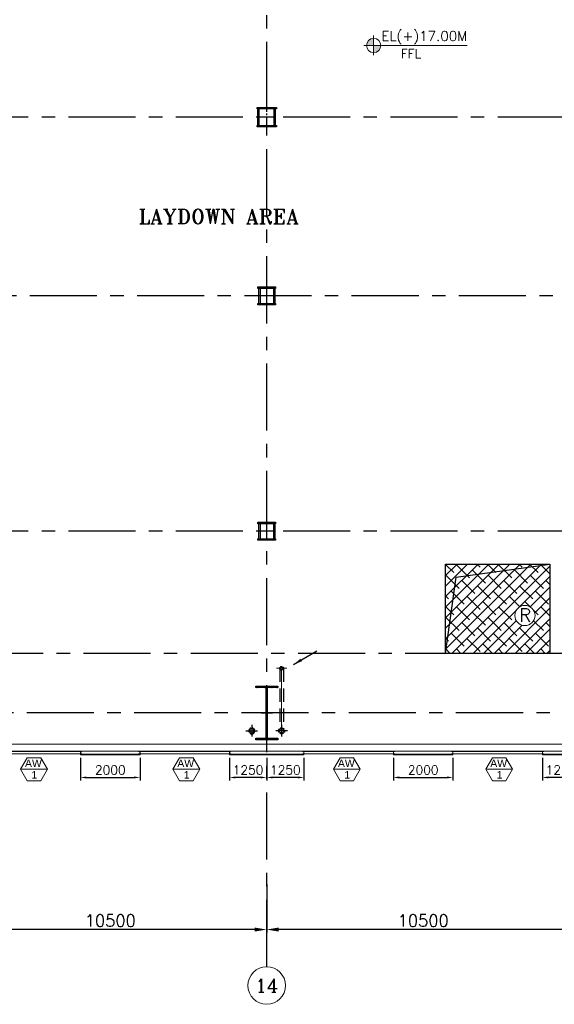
# Model space of a CAD drawing. Header units: inches. Extents: x 306235 to 1392759, y -66369 to 421098.
# Tile 31 of 91: x 452703 to 470642, y -59559 to -26506. Entities that reach past the tile are written whole.
import ezdxf
from ezdxf.enums import TextEntityAlignment as Align

# ---------------------------------------------------------------- set-up
doc = ezdxf.new("R2010")
doc.units = ezdxf.units.IN
doc.header["$LTSCALE"] = 1800
doc.header["$MEASUREMENT"] = 0
for name, pattern in [('CENTER', [2, 1.25, -0.25, 0.25, -0.25]), ('CENTER2', [1.125, 0.75, -0.125, 0.125, -0.125]), ('DASHED', [0.75, 0.5, -0.25]), ('HIDDEN', [0.375, 0.25, -0.125]), ('HIDDEN2', [0.1875, 0.125, -0.0625])]:
    doc.linetypes.add(name, pattern=pattern)
doc.layers.get('0').update_dxf_attribs({"color": 253, "lineweight": 9})
for name, color, linetype, lineweight in [('1', 7, 'Continuous', 18), ('2CON', 1, 'Continuous', 13), ('7', 8, 'CENTER', 13), ('A-CHEQUERED PLATE HATCH', 252, 'Continuous', 9), ('A-CUT OUT', 3, 'Continuous', 30), ('A-WIN TAG', 3, 'Continuous', 13), ('A-WIN TAG TEXT', 3, 'Continuous', 13), ('CL', 8, 'CENTER', 15), ('CLAD-1', 3, 'Continuous', 15), ('CONCRETE', 145, 'Continuous', 18), ('dimension line', 4, 'Continuous', 13), ('DRAIN', 251, 'DASHED', 25), ('LEADER', 4, 'Continuous', 15), ('STEEL', 231, 'Continuous', 18), ('TAG', 4, 'Continuous', 15), ('WIN', 31, 'Continuous', 13)]:
    doc.layers.add(name, color=color, linetype=linetype, lineweight=lineweight)
for name, color, linetype in [('AUX COL', 1, 'Continuous'), ('CEN', 2, 'CENTER'), ('COL', 1, 'Continuous'), ('DIM', 4, 'Continuous'), ('GRID', 251, 'CENTER'), ('OPENING', 40, 'Continuous'), ('RAIN WATER', 6, 'Continuous'), ('TEXT', 3, 'Continuous')]:
    doc.layers.add(name, color=color, linetype=linetype)
doc.styles.add('COMPLEX', font='complex')
doc.styles.add('ROAMNS', font='ROMANS.shx')
doc.styles.add('ROMANS', font='romans.shx')
doc.styles.add('ROMANT', font='romant')
doc.styles.add('SIMPLEX-25', font='simplex.shx')
doc.styles.get("Standard").update_dxf_attribs({"font": 'arial.ttf'})
doc.dimstyles.new('DIM INT 1', dxfattribs={"dimtxt": 300, "dimasz": 200, "dimexe": 100, "dimexo": 100, "dimgap": 100, "dimtad": 1, "dimdec": 0, "dimzin": 13, "dimdsep": 46, "dimlunit": 5, "dimtxsty": 'ROAMNS', "dimblk1": 'CLOSEDBLANK', "dimcen": 0.09, "dimclrd": 9, "dimclre": 9, "dimclrt": 4, "dimadec": 0, "dimazin": 0, "dimtfac": 1, "dimtdec": 0, "dimtix": 1, "dimtmove": 2, "dimatfit": 3, "dimfxl": 1, "dimtolj": 1, "dimtzin": 13, "dimarcsym": 0})
doc.dimstyles.new('DIM100 x2', dxfattribs={"dimscale": 0, "dimtxt": 400, "dimasz": 400, "dimexe": 100, "dimexo": 100, "dimgap": 100, "dimtad": 1, "dimdec": 0, "dimzin": 13, "dimdsep": 46, "dimtxsty": 'ROMANS', "dimblk2": 'OBLIQUE', "dimcen": 100, "dimdle": 100, "dimclrd": 9, "dimclre": 9, "dimclrt": 4, "dimadec": 0, "dimazin": 0, "dimtfac": 1.1, "dimtdec": 0, "dimtix": 1, "dimtmove": 2, "dimatfit": 3, "dimfxl": 1, "dimtolj": 1, "dimtzin": 13, "dimarcsym": 0})
doc.dimstyles.get("Standard").update_dxf_attribs({"dimtxt": 0.18, "dimasz": 0.18, "dimexe": 0.18, "dimexo": 0.0625, "dimgap": 0.09, "dimtad": 0, "dimtih": 1, "dimtoh": 1, "dimdec": 4, "dimzin": 0, "dimdsep": 46, "dimtxsty": 'Standard', "dimcen": 0.09, "dimadec": 0, "dimazin": 0, "dimtfac": 1, "dimtdec": 4, "dimtofl": 0, "dimtmove": 0, "dimatfit": 3, "dimfxl": 1, "dimtolj": 1, "dimtzin": 0, "dimarcsym": 0})

# ---------------------------------------------------------------- blocks, each defined once
blk = doc.blocks.new('A-ROW COLUMN')
at = {"layer": 'COL'}
h = blk.add_hatch(dxfattribs=at)
h.set_pattern_fill('ANSI31', color=256, scale=200, style=0)
h.set_pattern_definition([(45, (165226.353, 18853.894), (-17.67767, 17.67767), [])])
h.paths.add_polyline_path([(180799, 40890), (181539, 40890), (181539, 40840), (180799, 40840)])
h.paths.add_polyline_path([(181153, 42590), (181185, 42590), (181185, 40890), (181153, 40890)])
h.paths.add_polyline_path([(180799, 42640), (181539, 42640), (181539, 42590), (180799, 42590)])
blk.add_line((181169, 40840), (181169, 42640))
at = {"layer": 'CEN'}
for p, q in [((181169, 40840), (181169, 42640)), ((180977, 41740), (181360, 41740))]:
    blk.add_line(p, q, dxfattribs=at)
at = {"layer": 'COL'}
for points in [[(180799, 42640), (181539, 42640), (181539, 42590), (180799, 42590)], [(181153, 42590), (181185, 42590), (181185, 40890), (181153, 40890)], [(180799, 40890), (181539, 40890), (181539, 40840), (180799, 40840)]]:
    blk.add_lwpolyline(points, close=True, dxfattribs=at)
blk = doc.blocks.new('*D25')
at = {"layer": 'Defpoints', "color": 0, "transparency": 16777216}
for p in [(450492, -55425), (460992, -56569), (450492, -57050)]:
    blk.add_point(p, dxfattribs=at)
at = {"layer": 'dimension line', "color": 9, "lineweight": -2, "transparency": 16777216}
for p, q in [((450492, -55525), (450492, -57150)), ((460992, -56669), (460992, -57150)), ((460592, -57050), (450892, -57050))]:
    blk.add_line(p, q, dxfattribs=at)
at = {"layer": 'dimension line', "color": 9, "transparency": 16777216}
for points in [[(450892, -56984), (450892, -57117), (450492, -57050)], [(460592, -56984), (460592, -57117), (460992, -57050)]]:
    blk.add_solid(points, dxfattribs=at)
at = {"layer": 'dimension line', "color": 4, "transparency": 16777216, "insert": (455742, -56750), "char_height": 400, "attachment_point": 5, "style": 'ROMANS'}
blk.add_mtext('\\A1;10500', dxfattribs=at)
blk = doc.blocks.new('_Oblique')
at = {"color": 0, "linetype": 'ByBlock', "lineweight": -2}
blk.add_line((-0.5, -0.5), (0.5, 0.5), dxfattribs=at)
blk = doc.blocks.new('*D26')
at = {"layer": 'Defpoints', "color": 0, "transparency": 16777216}
for p in [(460992, -55425), (471492, -56569), (460992, -57050)]:
    blk.add_point(p, dxfattribs=at)
at = {"layer": 'dimension line', "color": 9, "lineweight": -2, "transparency": 16777216}
for p, q in [((460992, -55525), (460992, -57150)), ((471492, -56669), (471492, -57150)), ((471092, -57050), (461392, -57050))]:
    blk.add_line(p, q, dxfattribs=at)
at = {"layer": 'dimension line', "color": 9, "transparency": 16777216}
for points in [[(461392, -56984), (461392, -57117), (460992, -57050)], [(471092, -56984), (471092, -57117), (471492, -57050)]]:
    blk.add_solid(points, dxfattribs=at)
at = {"layer": 'dimension line', "color": 4, "transparency": 16777216, "insert": (466242, -56750), "char_height": 400, "attachment_point": 5, "style": 'ROMANS'}
blk.add_mtext('\\A1;10500', dxfattribs=at)
blk = doc.blocks.new('AUX COLUMNS')
at = {"color": 2, "linetype": 'CENTER2', "ltscale": 0.25}
for p, q in [((-217538, 65590), (-217538, 66240)), ((-217238, 65915), (-217838, 65915)), ((-217538, 59615), (-217538, 60215)), ((-217263, 59915), (-217813, 59915)), ((-217538, 51715), (-217538, 52315)), ((-217263, 52015), (-217813, 52015))]:
    blk.add_line(p, q, dxfattribs=at)
at = {"layer": 'AUX COL'}
for p, q in [((-217838, 65640), (-217838, 66190)), ((-217793, 65640), (-217793, 66190)), ((-217283, 65640), (-217283, 66190)), ((-217238, 65640), (-217238, 66190)), ((-217813, 60165), (-217813, 59665)), ((-217763, 60165), (-217763, 59665)), ((-217313, 60165), (-217313, 59665)), ((-217263, 60165), (-217263, 59665)), ((-217813, 52265), (-217813, 51765)), ((-217763, 52265), (-217763, 51765)), ((-217313, 52265), (-217313, 51765)), ((-217263, 52265), (-217263, 51765))]:
    blk.add_line(p, q, dxfattribs=at)
for points in [[(-217863, 66240), (-217213, 66240), (-217213, 66190), (-217863, 66190)], [(-217863, 65640), (-217213, 65640), (-217213, 65590), (-217863, 65590)], [(-217838, 60215), (-217238, 60215), (-217238, 60165), (-217838, 60165)], [(-217838, 59665), (-217238, 59665), (-217238, 59615), (-217838, 59615)], [(-217838, 52315), (-217238, 52315), (-217238, 52265), (-217838, 52265)], [(-217838, 51765), (-217238, 51765), (-217238, 51715), (-217838, 51715)]]:
    blk.add_lwpolyline(points, close=True, dxfattribs=at)
at = {"layer": 'GRID'}
for p, q in [((-171538, 65915), (-242038, 65915)), ((-136838, 59915), (-243038, 59915)), ((-171538, 52015), (-242038, 52015))]:
    blk.add_line(p, q, dxfattribs=at)
blk = doc.blocks.new('GRD')
at = {"layer": 'CL', "linetype": 'Continuous'}
blk.add_circle((0, 419.99985), 419.99985, dxfattribs=at)
at = {"layer": 'CL', "color": 4, "style": 'COMPLEX'}
blk.add_attdef('GRD', text='', height=300, dxfattribs=at).set_placement((0, 419.99985), align=Align.MIDDLE)
blk = doc.blocks.new('PL-FFL2')
at = {"layer": 'A-CUT OUT'}
h = blk.add_hatch(color=7, dxfattribs=at)
h.paths.add_polyline_path([(3.09, 1.96, 0.414214), (1.09, -0.04), (3.09, -0.04)])
h.paths.add_polyline_path([(5.09, -0.04), (3.09, -0.04), (3.09, -2.04, 0.414214)])
at = {"color": 1, "linetype": 'Continuous'}
for p, q in [((3.09, 2.74), (3.09, -2.74)), ((29.24, 0), (4.78, 0)), ((4.78, 0), (5.09, 0)), ((0.31, -0.04), (5.09, -0.04))]:
    blk.add_line(p, q, dxfattribs=at)
blk.add_circle((3.09, -0.04), 2, dxfattribs=at)
at = {"color": 4, "linetype": 'Continuous'}
blk.add_attdef('EL(+)', text='', height=2.75, dxfattribs=at).set_placement((18.98, 2.4), align=Align.MIDDLE)
at = {"color": 3, "linetype": 'Continuous'}
blk.add_attdef('XXX', text='', height=2.5, dxfattribs=at).set_placement((18.44, -3.52), align=Align.MIDDLE)
blk = doc.blocks.new('*D699')
at = {"layer": 'Defpoints', "color": 0, "transparency": 16777216}
for p in [(465242, -51187), (467242, -51187), (467242, -51944)]:
    blk.add_point(p, dxfattribs=at)
at = {"layer": 'DIM', "color": 9, "lineweight": -2, "transparency": 16777216}
for p, q in [((465242, -51287), (465242, -52044)), ((467242, -51287), (467242, -52044)), ((465442, -51944), (467042, -51944))]:
    blk.add_line(p, q, dxfattribs=at)
at = {"layer": 'DIM', "color": 9, "transparency": 16777216}
for points in [[(465442, -51911), (465442, -51977), (465242, -51944)], [(467042, -51911), (467042, -51977), (467242, -51944)]]:
    blk.add_solid(points, dxfattribs=at)
at = {"layer": 'DIM', "color": 4, "transparency": 16777216, "insert": (466242, -51694), "char_height": 300, "attachment_point": 5, "style": 'ROAMNS'}
blk.add_mtext('\\A1;2000', dxfattribs=at)
blk = doc.blocks.new('_ClosedBlank')
at = {"color": 0, "linetype": 'ByBlock', "lineweight": -2}
for p, q in [((-1, 0.17), (0, 0)), ((-1, 0.17), (-1, -0.17)), ((0, 0), (-1, -0.17))]:
    blk.add_line(p, q, dxfattribs=at)
blk = doc.blocks.new('*D725')
at = {"layer": 'Defpoints', "color": 0, "transparency": 16777216}
for p in [(454742, -51187), (456742, -51187), (456742, -51944)]:
    blk.add_point(p, dxfattribs=at)
at = {"layer": 'DIM', "color": 9, "lineweight": -2, "transparency": 16777216}
for p, q in [((454742, -51287), (454742, -52044)), ((456742, -51287), (456742, -52044)), ((454942, -51944), (456542, -51944))]:
    blk.add_line(p, q, dxfattribs=at)
at = {"layer": 'DIM', "color": 9, "transparency": 16777216}
for points in [[(454942, -51911), (454942, -51977), (454742, -51944)], [(456542, -51911), (456542, -51977), (456742, -51944)]]:
    blk.add_solid(points, dxfattribs=at)
at = {"layer": 'DIM', "color": 4, "transparency": 16777216, "insert": (455742, -51694), "char_height": 300, "attachment_point": 5, "style": 'ROAMNS'}
blk.add_mtext('\\A1;2000', dxfattribs=at)
blk = doc.blocks.new('*D726')
at = {"layer": 'Defpoints', "color": 0, "transparency": 16777216}
for p in [(459742, -51187), (460992, -51187), (459742, -51944)]:
    blk.add_point(p, dxfattribs=at)
at = {"layer": 'DIM', "color": 9, "lineweight": -2, "transparency": 16777216}
for p, q in [((459742, -51287), (459742, -52044)), ((460992, -51287), (460992, -52044)), ((460792, -51944), (459942, -51944))]:
    blk.add_line(p, q, dxfattribs=at)
at = {"layer": 'DIM', "color": 9, "transparency": 16777216}
for points in [[(459942, -51911), (459942, -51977), (459742, -51944)], [(460792, -51911), (460792, -51977), (460992, -51944)]]:
    blk.add_solid(points, dxfattribs=at)
at = {"layer": 'DIM', "color": 4, "transparency": 16777216, "insert": (460367, -51694), "char_height": 300, "attachment_point": 5, "style": 'ROAMNS'}
blk.add_mtext('\\A1;1250', dxfattribs=at)
blk = doc.blocks.new('A$C3B1115A1')
at = {"layer": 'STEEL'}
for p, q in [((-270, -91), (-320, -91)), ((-320, -91), (-320, -191)), ((-320, -191), (-270, -191))]:
    blk.add_line(p, q, dxfattribs=at)
blk.add_lwpolyline([(-270, -191), (-270, -183, 0.397434), (-272, -180), (-307, -177, -0.397434), (-310, -174), (-310, -109, -0.397434), (-307, -106), (-272, -103, 0.397434), (-270, -100), (-270, -91)], format="xyb", dxfattribs=at)
blk = doc.blocks.new('*D727')
at = {"layer": 'Defpoints', "color": 0, "transparency": 16777216}
for p in [(462242, -51187), (460992, -51408), (460992, -51944)]:
    blk.add_point(p, dxfattribs=at)
at = {"layer": 'DIM', "color": 9, "lineweight": -2, "transparency": 16777216}
for p, q in [((460992, -51508), (460992, -52044)), ((462242, -51287), (462242, -52044)), ((462042, -51944), (461192, -51944))]:
    blk.add_line(p, q, dxfattribs=at)
at = {"layer": 'DIM', "color": 9, "transparency": 16777216}
for points in [[(461192, -51911), (461192, -51977), (460992, -51944)], [(462042, -51911), (462042, -51977), (462242, -51944)]]:
    blk.add_solid(points, dxfattribs=at)
at = {"layer": 'DIM', "color": 4, "transparency": 16777216, "insert": (461617, -51694), "char_height": 300, "attachment_point": 5, "style": 'ROAMNS'}
blk.add_mtext('\\A1;1250', dxfattribs=at)
blk = doc.blocks.new('*D728')
at = {"layer": 'Defpoints', "color": 0, "transparency": 16777216}
for p in [(470242, -51187), (471492, -51187), (470242, -51944)]:
    blk.add_point(p, dxfattribs=at)
at = {"layer": 'DIM', "color": 9, "lineweight": -2, "transparency": 16777216}
for p, q in [((470242, -51287), (470242, -52044)), ((471492, -51287), (471492, -52044)), ((471292, -51944), (470442, -51944))]:
    blk.add_line(p, q, dxfattribs=at)
at = {"layer": 'DIM', "color": 9, "transparency": 16777216}
for points in [[(470442, -51911), (470442, -51977), (470242, -51944)], [(471292, -51911), (471292, -51977), (471492, -51944)]]:
    blk.add_solid(points, dxfattribs=at)
at = {"layer": 'DIM', "color": 4, "transparency": 16777216, "insert": (470867, -51694), "char_height": 300, "attachment_point": 5, "style": 'ROAMNS'}
blk.add_mtext('\\A1;1250', dxfattribs=at)
blk = doc.blocks.new('RWDP')
at = {"layer": 'RAIN WATER', "linetype": 'CENTER2', "ltscale": 0.05}
for p, q in [((700, -600), (300, -600)), ((500, -400), (500, -800))]:
    blk.add_line(p, q, dxfattribs=at)
at = {"layer": 'RAIN WATER', "linetype": 'HIDDEN2', "ltscale": 0.25}
blk.add_circle((500, -600), 100, dxfattribs=at)
at = {"layer": 'RAIN WATER', "ltscale": 0.25}
blk.add_circle((500, -600), 75, dxfattribs=at)

msp = doc.modelspace()

# ---------------------------------------------------------------- hatches: boundary and pattern name
at = {"layer": 'A-CHEQUERED PLATE HATCH', "linetype": 'Continuous'}
h = msp.add_hatch(dxfattribs=at)
h.set_pattern_fill('ANSI38', color=256, scale=2000, angle=180, style=0)
h.set_pattern_definition([(225, (-87722.1, -144504), (176.7767, -176.7767), []), (315, (-87722.1, -144504), (530.33009, -176.7767), [625, -375])])
edge = h.paths.add_edge_path()
edge.add_arc((469655.8, -46507.7), 339.7, 0, 360)
h.paths.add_polyline_path([(466991.6, -44778.7), (470491.6, -44778.7), (470491.6, -47778.7), (466991.6, -47778.7)])

# ---------------------------------------------------------------- linework, layer by layer
at = {"layer": '2CON'}
for p, q in [((453632.8, -51670), (452732.8, -51670)), ((458743.8, -51670), (457843.8, -51670)), ((464132.8, -51670), (463232.8, -51670)), ((469243.8, -51670), (468343.8, -51670))]:
    msp.add_line(p, q, dxfattribs=at)
at = {"layer": '7'}
msp.add_line((461491.6, -50571.3), (461491.6, -48143.1), dxfattribs=at)
at = {"layer": '7', "ltscale": 0.5}
msp.add_line((461314.8, -48278.7), (461671.7, -48278.7), dxfattribs=at)
at = {"layer": 'A-WIN TAG'}
for points in [[(452957.8, -51280.3), (452732.8, -51670), (452957.8, -52059.7), (453407.8, -52059.7), (453632.8, -51670), (453407.8, -51280.3)], [(458068.8, -51280.3), (457843.8, -51670), (458068.8, -52059.7), (458518.8, -52059.7), (458743.8, -51670), (458518.8, -51280.3)], [(463457.8, -51280.3), (463232.8, -51670), (463457.8, -52059.7), (463907.8, -52059.7), (464132.8, -51670), (463907.8, -51280.3)], [(468568.8, -51280.3), (468343.8, -51670), (468568.8, -52059.7), (469018.8, -52059.7), (469243.8, -51670), (469018.8, -51280.3)]]:
    msp.add_lwpolyline(points, close=True, dxfattribs=at)
at = {"layer": 'CEN'}
msp.add_lwpolyline([(450491.6, -22578.7), (471491.6, -22578.7), (471491.6, -47778.7), (450491.6, -47778.7)], close=True, dxfattribs=at)
at = {"layer": 'CLAD-1'}
for p, q in [((454741.6, -51158.7), (454741.6, -51186.7)), ((456741.6, -51158.7), (456741.6, -51186.7)), ((459741.6, -51158.7), (459741.6, -51186.7)), ((462241.6, -51158.7), (462241.6, -51186.7)), ((465241.6, -51158.7), (465241.6, -51186.7)), ((467241.6, -51158.7), (467241.6, -51186.7)), ((470241.6, -51158.7), (470241.6, -51186.7))]:
    msp.add_line(p, q, dxfattribs=at)
at = {"layer": 'CLAD-1', "flags": 128}
for points in [[(456741.6, -51158.7), (454741.6, -51158.7)], [(456741.6, -51158.7), (454741.6, -51158.7)], [(456741.6, -51186.7), (454741.6, -51186.7)], [(456741.6, -51186.7), (454741.6, -51186.7)], [(462241.6, -51158.7), (459741.6, -51158.7)], [(462241.6, -51186.7), (459741.6, -51186.7)], [(467241.6, -51158.7), (465241.6, -51158.7)], [(467241.6, -51158.7), (465241.6, -51158.7)], [(467241.6, -51186.7), (465241.6, -51186.7)], [(467241.6, -51186.7), (465241.6, -51186.7)], [(473491.6, -51158.7), (470241.6, -51158.7)], [(473491.6, -51186.7), (470241.6, -51186.7)]]:
    msp.add_lwpolyline(points, dxfattribs=at)
at = {"layer": 'CONCRETE'}
for points in [[(483376.6, -50828.7), (439016.6, -50828.7)], [(483376.6, -51058.7), (439016.6, -51058.7)]]:
    msp.add_lwpolyline(points, dxfattribs=at)
at = {"layer": 'DRAIN', "color": 4, "linetype": 'HIDDEN'}
for p, q in [((461429.1, -48278.7), (461429.1, -50301.3)), ((461554.1, -48278.7), (461554.1, -50300))]:
    msp.add_line(p, q, dxfattribs=at)
at = {"layer": 'GRID'}
for p, q in [((460991.6, -58299.5), (460991.6, 38719)), ((506991.6, -29778.7), (436491.6, -29778.7)), ((541691.6, -35778.7), (435491.6, -35778.7)), ((506991.6, -43678.7), (436491.6, -43678.7)), ((566791.6, -49778.7), (431691.6, -49778.7)), ((566791.6, -49778.7), (431691.6, -49778.7))]:
    msp.add_line(p, q, dxfattribs=at)
at = {"layer": 'OPENING'}
msp.add_lwpolyline([(466991.6, -44778.7), (470491.6, -44778.7), (470491.6, -47778.7), (466991.6, -47778.7)], close=True, dxfattribs=at)
msp.add_lwpolyline([(466991.6, -47778.7), (467351.2, -45220), (470491.6, -44778.7)], dxfattribs=at)
at = {"layer": 'RAIN WATER', "linetype": 'HIDDEN2', "ltscale": 0.25}
msp.add_circle((461491.6, -48278.7), 62.5, dxfattribs=at)
at = {"layer": 'RAIN WATER', "color": 6}
msp.add_circle((461491.6, -48278.7), 50, dxfattribs=at)
at = {"layer": 'TAG'}
msp.add_circle((469655.8, -46507.7), 339.7, dxfattribs=at)
at = {"layer": 'WIN'}
for p, q in [((451741.6, -51071.2), (454741.6, -51071.2)), ((451741.6, -51146.2), (454741.6, -51146.2)), ((456741.6, -51071.2), (459741.6, -51071.2)), ((456741.6, -51146.2), (459741.6, -51146.2)), ((462241.6, -51071.2), (465241.6, -51071.2)), ((462241.6, -51146.2), (465241.6, -51146.2)), ((467241.6, -51071.2), (470241.6, -51071.2)), ((467241.6, -51146.2), (470241.6, -51146.2))]:
    msp.add_line(p, q, dxfattribs=at)

# ---------------------------------------------------------------- block references
at = {"layer": '1'}
ref = msp.add_blockref('PL-FFL2', (464209.5, -27367.6), dxfattribs=dict(at, xscale=120, yscale=120, zscale=120))
ref.add_attrib('XXX', 'FFL', dxfattribs={"layer": '0', "color": 3, "linetype": 'Continuous', "height": 300, "style": 'SIMPLEX-25'}).set_placement((465832, -27648.1), align=Align.MIDDLE)
ref.add_attrib('EL(+)', 'EL(+)17.00M', dxfattribs={"layer": '0', "color": 4, "linetype": 'Continuous', "height": 330, "style": 'SIMPLEX-25'}).set_placement((466280.6, -27080), align=Align.MIDDLE)
at = {"layer": 'AUX COL'}
msp.add_blockref('AUX COLUMNS', (678529.4, -95693.7), dxfattribs=at)
at = {"layer": 'COL'}
msp.add_blockref('A-ROW COLUMN', (279823.1, -91518.4), dxfattribs=at)
at = {"layer": 'DIM', "xscale": 1.5, "yscale": 1.5, "zscale": 1.5}
msp.add_blockref('GRD', (460991.7, -59559.5), dxfattribs=at).add_auto_attribs({'GRD': '14'})
at = {"layer": 'RAIN WATER', "xscale": -1}
msp.add_blockref('RWDP', (460991.6, -49778.7), dxfattribs=at)
at = {"layer": 'RAIN WATER'}
msp.add_blockref('RWDP', (460991.6, -49778.7), dxfattribs=at)
at = {"layer": 'STEEL'}
for p in [(455061.2, -50967.2), (460061.2, -50967.2), (465561.2, -50967.2), (470561.2, -50967.2)]:
    msp.add_blockref('A$C3B1115A1', p, dxfattribs=at)
at = {"layer": 'STEEL', "xscale": -1}
for p in [(456422, -50967.2), (461922, -50967.2), (466922, -50967.2)]:
    msp.add_blockref('A$C3B1115A1', p, dxfattribs=at)

# ---------------------------------------------------------------- texts
at = {"layer": 'A-WIN TAG TEXT'}
for s, p in [('AW', (453163.1, -51470.1)), ('AW', (458274.1, -51470.1)), ('AW', (463663.1, -51470.1)), ('AW', (468774.1, -51470.1)), ('1', (453194.4, -51855.9)), ('1', (458305.4, -51855.9)), ('1', (463694.4, -51855.9)), ('1', (468805.4, -51855.9))]:
    msp.add_text(s, height=250, dxfattribs=at).set_placement(p, align=Align.MIDDLE)
at = {"layer": 'TAG', "style": 'ROMANS'}
msp.add_text('R', height=445.3, dxfattribs=at).set_placement((469461.9, -46718.9))
at = {"layer": 'TEXT', "color": 3, "style": 'ROMANT'}
msp.add_text('LAYDOWN AREA', height=500, dxfattribs=at).set_placement((456692.3, -33362.5))

# ---------------------------------------------------------------- dimensions: what is measured, and where the dimension line sits
at = {"layer": 'DIM'}
for base, p1, p2, picture, middle in [((456741.6, -51943.9), (454741.6, -51186.7), (456741.6, -51186.7), '*D725', (455741.6, -51693.9)), ((467241.6, -51943.9), (465241.6, -51186.7), (467241.6, -51186.7), '*D699', (466241.6, -51693.9))]:
    dim = msp.add_linear_dim(base=base, p1=p1, p2=p2, angle=180, dimstyle='DIM INT 1', override={"dimtmove": 0}, dxfattribs=at)
    dim.commit()
    dim.dimension.update_dxf_attribs({"geometry": picture, "text_midpoint": middle})
for base, p1, p2, picture, middle in [((459741.6, -51943.9), (460991.6, -51186.7), (459741.6, -51186.7), '*D726', (460366.6, -51693.9)), ((460991.6, -51943.9), (462241.6, -51186.7), (460991.6, -51407.5), '*D727', (461616.6, -51693.9)), ((470241.6, -51943.9), (471491.6, -51186.7), (470241.6, -51186.7), '*D728', (470866.6, -51693.9))]:
    dim = msp.add_linear_dim(base=base, p1=p1, p2=p2, dimstyle='DIM INT 1', override={"dimtmove": 0}, dxfattribs=at)
    dim.commit()
    dim.dimension.update_dxf_attribs({"geometry": picture, "text_midpoint": middle})
at = {"layer": 'dimension line'}
for base, p1, p2, picture, middle in [((450491.6, -57050.2), (460991.6, -56568.5), (450491.6, -55424.6), '*D25', (455741.6, -56750.2)), ((460991.6, -57050.2), (471491.6, -56568.5), (460991.6, -55424.6), '*D26', (466241.6, -56750.2))]:
    dim = msp.add_linear_dim(base=base, p1=p1, p2=p2, angle=180, dimstyle='DIM100 x2', override={"dimscale": 1}, dxfattribs=at)
    dim.commit()
    dim.dimension.update_dxf_attribs({"geometry": picture, "text_midpoint": middle})

# ---------------------------------------------------------------- leaders
at = {"layer": 'LEADER'}
msp.add_leader([(461891.8, -48154.1, -100), (462667.8, -47692.1, -100)], dimstyle='Standard', override={"dimtxt": 350, "dimasz": 300, "dimexe": 0, "dimexo": 0, "dimgap": 100, "dimtad": 0, "dimtih": 0, "dimtoh": 0, "dimdec": 0, "dimtxsty": 'ROMANS', "dimcen": 0, "dimclrd": 9, "dimclre": 9, "dimclrt": 256, "dimtdec": 0, "dimtix": 1, "dimtofl": 1, "dimatfit": 0}, dxfattribs=at)

doc.saveas('drawing.dxf')
